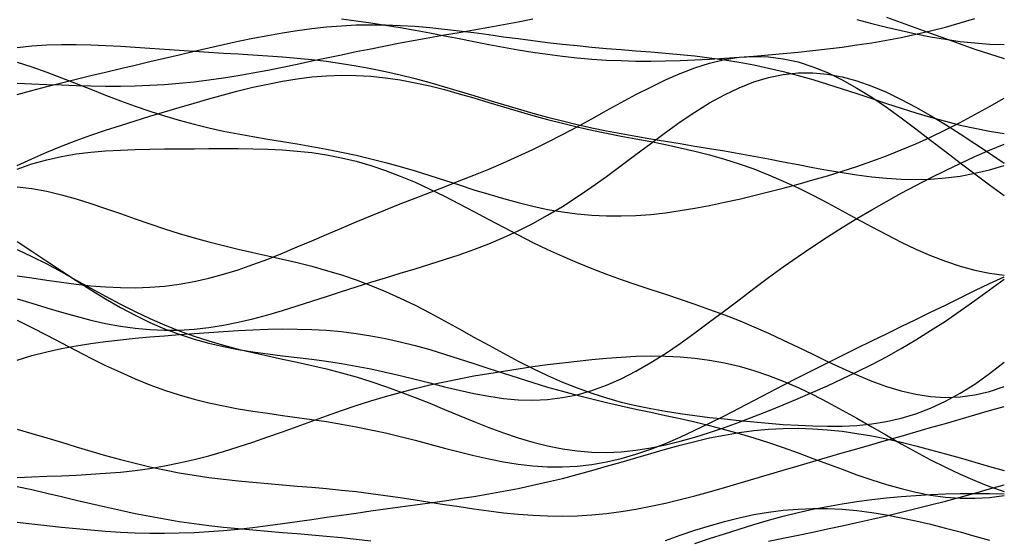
# Model space of a CAD drawing. Extents: x -15.9 to 15.9, y -4.2 to 4.2.
# Tile 6 of 14: x -7.3 to -2.4, y -1.4 to 1.2. Entities that reach past the tile are written whole.
import ezdxf

# ---------------------------------------------------------------- set-up
doc = ezdxf.new("R2010")
doc.units = 0

msp = doc.modelspace()

# ---------------------------------------------------------------- linework, layer by layer
at = {"layer": 'CNC'}
for points in [[(-2.95072, 1.19879), (-2.87601, 1.17224), (-2.80131, 1.14509), (-2.72661, 1.11773), (-2.65191, 1.09055), (-2.57721, 1.06384), (-2.50251, 1.0379), (-2.4278, 1.01294), (-2.3531, 0.98914)], [(-7.35811, 0.86444), (-7.28341, 0.86145), (-7.20871, 0.85842), (-7.13401, 0.85556), (-7.05931, 0.85307), (-6.98461, 0.85121), (-6.9099, 0.85019), (-6.8352, 0.85025), (-6.7605, 0.85158), (-6.6858, 0.85434), (-6.6111, 0.85866), (-6.5364, 0.8646), (-6.46169, 0.87217), (-6.38699, 0.88134), (-6.31229, 0.89201), (-6.23759, 0.90403), (-6.16289, 0.91724), (-6.08819, 0.93143), (-6.01348, 0.94636), (-5.93878, 0.96181), (-5.86408, 0.97755), (-5.78938, 0.99337), (-5.71468, 1.00908), (-5.63998, 1.02454), (-5.56527, 1.03965), (-5.49057, 1.05433), (-5.41587, 1.06859), (-5.34117, 1.08245), (-5.26647, 1.09597), (-5.19177, 1.10927), (-5.11706, 1.12245), (-5.04236, 1.13565), (-4.96766, 1.14901), (-4.89296, 1.16264), (-4.81826, 1.17662), (-4.74356, 1.19103)], [(-7.35811, 0.80679), (-7.28341, 0.82736), (-7.20871, 0.8472), (-7.13401, 0.86637), (-7.05931, 0.88499), (-6.98461, 0.90317), (-6.9099, 0.92103), (-6.8352, 0.93871), (-6.7605, 0.9563), (-6.6858, 0.97387), (-6.6111, 0.99145), (-6.5364, 1.00903), (-6.46169, 1.02652), (-6.38699, 1.04382), (-6.31229, 1.06077), (-6.23759, 1.07716), (-6.16289, 1.09275), (-6.08819, 1.10731), (-6.01348, 1.12058), (-5.93878, 1.1323), (-5.86408, 1.14225), (-5.78938, 1.15025), (-5.71468, 1.15616), (-5.63998, 1.15987), (-5.56527, 1.16138), (-5.49057, 1.16072), (-5.41587, 1.15799), (-5.34117, 1.15336), (-5.26647, 1.14706), (-5.19177, 1.13936), (-5.11706, 1.13054), (-5.04236, 1.12094), (-4.96766, 1.11086), (-4.89296, 1.10062), (-4.81826, 1.0905), (-4.74356, 1.08073), (-4.66885, 1.07151), (-4.59415, 1.06294), (-4.51945, 1.05508), (-4.44475, 1.04792), (-4.37005, 1.04135), (-4.29535, 1.03524), (-4.22064, 1.02935), (-4.14594, 1.02344), (-4.07124, 1.01722), (-3.99654, 1.01037), (-3.92184, 1.0026), (-3.84714, 0.99362), (-3.77243, 0.98316), (-3.69773, 0.97104), (-3.62303, 0.95709), (-3.54833, 0.94126), (-3.47363, 0.92353), (-3.39893, 0.90399), (-3.32422, 0.8828), (-3.24952, 0.86019), (-3.17482, 0.83645), (-3.10012, 0.81194), (-3.02542, 0.78704), (-2.95072, 0.76216), (-2.87601, 0.73773), (-2.80131, 0.71416), (-2.72661, 0.69183), (-2.65191, 0.6711), (-2.57721, 0.65225), (-2.50251, 0.63553), (-2.4278, 0.62112), (-2.3531, 0.60912)], [(-5.71468, 1.1909), (-5.63998, 1.18125), (-5.56527, 1.17069), (-5.49057, 1.1592), (-5.41587, 1.1468), (-5.34117, 1.13357), (-5.26647, 1.11967), (-5.19177, 1.10526), (-5.11706, 1.09058), (-5.04236, 1.07587), (-4.96766, 1.06141), (-4.89296, 1.04745), (-4.81826, 1.03426), (-4.74356, 1.02208), (-4.66885, 1.01112), (-4.59415, 1.00154), (-4.51945, 0.99348), (-4.44475, 0.987), (-4.37005, 0.98213), (-4.29535, 0.97885), (-4.22064, 0.9771), (-4.14594, 0.97676), (-4.07124, 0.97772), (-3.99654, 0.97982), (-3.92184, 0.9829), (-3.84714, 0.98683), (-3.77243, 0.99146), (-3.69773, 0.99668), (-3.62303, 1.00242), (-3.54833, 1.00862), (-3.47363, 1.01531), (-3.39893, 1.0225), (-3.32422, 1.03029), (-3.24952, 1.03879), (-3.17482, 1.04813), (-3.10012, 1.05848), (-3.02542, 1.07), (-2.95072, 1.08283), (-2.87601, 1.09713), (-2.80131, 1.11299), (-2.72661, 1.13049), (-2.65191, 1.14963), (-2.57721, 1.17038), (-2.50251, 1.19262)], [(-3.10012, 1.18782), (-3.02542, 1.16824), (-2.95072, 1.14929), (-2.87601, 1.13137), (-2.80131, 1.11483), (-2.72661, 1.10003), (-2.65191, 1.08726), (-2.57721, 1.07678), (-2.50251, 1.06877), (-2.4278, 1.06336), (-2.3531, 1.0606)], [(-7.35811, 1.04584), (-7.28341, 1.0538), (-7.20871, 1.0588), (-7.13401, 1.06116), (-7.05931, 1.06128), (-6.98461, 1.05955), (-6.9099, 1.05639), (-6.8352, 1.0522), (-6.7605, 1.04736), (-6.6858, 1.04218), (-6.6111, 1.03691), (-6.5364, 1.03175), (-6.46169, 1.0268), (-6.38699, 1.02208), (-6.31229, 1.01755), (-6.23759, 1.01309), (-6.16289, 1.00851), (-6.08819, 1.0036), (-6.01348, 0.9981), (-5.93878, 0.99175), (-5.86408, 0.9843), (-5.78938, 0.97551), (-5.71468, 0.96519), (-5.63998, 0.9532), (-5.56527, 0.93946), (-5.49057, 0.92396), (-5.41587, 0.90676), (-5.34117, 0.88799), (-5.26647, 0.86786), (-5.19177, 0.84661), (-5.11706, 0.82454), (-5.04236, 0.80196), (-4.96766, 0.77922), (-4.89296, 0.75665), (-4.81826, 0.73454), (-4.74356, 0.71318), (-4.66885, 0.69279), (-4.59415, 0.67352), (-4.51945, 0.65547), (-4.44475, 0.63866), (-4.37005, 0.62306), (-4.29535, 0.60855), (-4.22064, 0.59498), (-4.14594, 0.58214), (-4.07124, 0.56979), (-3.99654, 0.55772), (-3.92184, 0.54567), (-3.84714, 0.53344), (-3.77243, 0.52087), (-3.69773, 0.50786), (-3.62303, 0.49436), (-3.54833, 0.48041), (-3.47363, 0.46613), (-3.39893, 0.45173), (-3.32422, 0.43748), (-3.24952, 0.42374), (-3.17482, 0.4109), (-3.10012, 0.39941), (-3.02542, 0.38974), (-2.95072, 0.38236), (-2.87601, 0.3777), (-2.80131, 0.37618), (-2.72661, 0.37815), (-2.65191, 0.38388), (-2.57721, 0.39355), (-2.50251, 0.40725), (-2.4278, 0.42496), (-2.3531, 0.44653)], [(-7.35811, -0.11237), (-7.28341, -0.12346), (-7.20871, -0.13452), (-7.13401, -0.14511), (-7.05931, -0.15475), (-6.98461, -0.16292), (-6.9099, -0.1691), (-6.8352, -0.17281), (-6.7605, -0.17361), (-6.6858, -0.17116), (-6.6111, -0.16519), (-6.5364, -0.15556), (-6.46169, -0.14225), (-6.38699, -0.12536), (-6.31229, -0.1051), (-6.23759, -0.08177), (-6.16289, -0.05578), (-6.08819, -0.02758), (-6.01348, 0.00234), (-5.93878, 0.03346), (-5.86408, 0.06532), (-5.78938, 0.09745), (-5.71468, 0.12949), (-5.63998, 0.16115), (-5.56527, 0.19222), (-5.49057, 0.22261), (-5.41587, 0.25235), (-5.34117, 0.28156), (-5.26647, 0.31042), (-5.19177, 0.33923), (-5.11706, 0.3683), (-5.04236, 0.39798), (-4.96766, 0.42861), (-4.89296, 0.46048), (-4.81826, 0.49385), (-4.74356, 0.52885), (-4.66885, 0.56552), (-4.59415, 0.60379), (-4.51945, 0.64343), (-4.44475, 0.68408), (-4.37005, 0.72525), (-4.29535, 0.76632), (-4.22064, 0.80657), (-4.14594, 0.8452), (-4.07124, 0.88136), (-3.99654, 0.91418), (-3.92184, 0.94281), (-3.84714, 0.96644), (-3.77243, 0.98436), (-3.69773, 0.99595), (-3.62303, 1.00075), (-3.54833, 0.99844), (-3.47363, 0.98889), (-3.39893, 0.97212), (-3.32422, 0.94836), (-3.24952, 0.91797), (-3.17482, 0.88148), (-3.10012, 0.83954), (-3.02542, 0.79289), (-2.95072, 0.74235), (-2.87601, 0.68878), (-2.80131, 0.63304), (-2.72661, 0.57594), (-2.65191, 0.51827), (-2.57721, 0.46073), (-2.50251, 0.40389), (-2.4278, 0.34826), (-2.3531, 0.29419)], [(-7.35811, 0.97169), (-7.28341, 0.94708), (-7.20871, 0.92038), (-7.13401, 0.89215), (-7.05931, 0.86297), (-6.98461, 0.83344), (-6.9099, 0.80412), (-6.8352, 0.77553), (-6.7605, 0.74812), (-6.6858, 0.72226), (-6.6111, 0.69823), (-6.5364, 0.67617), (-6.46169, 0.65614), (-6.38699, 0.63808), (-6.31229, 0.62182), (-6.23759, 0.60709), (-6.16289, 0.59357), (-6.08819, 0.58087), (-6.01348, 0.56855), (-5.93878, 0.5562), (-5.86408, 0.54339), (-5.78938, 0.52976), (-5.71468, 0.51498), (-5.63998, 0.49883), (-5.56527, 0.48116), (-5.49057, 0.46193), (-5.41587, 0.44121), (-5.34117, 0.41916), (-5.26647, 0.39605), (-5.19177, 0.37223), (-5.11706, 0.34812), (-5.04236, 0.32418), (-4.96766, 0.30092), (-4.89296, 0.27884), (-4.81826, 0.25842), (-4.74356, 0.24012), (-4.66885, 0.22431), (-4.59415, 0.21132), (-4.51945, 0.20137), (-4.44475, 0.19462), (-4.37005, 0.19109), (-4.29535, 0.19075), (-4.22064, 0.19348), (-4.14594, 0.19907), (-4.07124, 0.20726), (-3.99654, 0.21777), (-3.92184, 0.23028), (-3.84714, 0.24449), (-3.77243, 0.2601), (-3.69773, 0.27687), (-3.62303, 0.2946), (-3.54833, 0.31316), (-3.47363, 0.33247), (-3.39893, 0.35253), (-3.32422, 0.37343), (-3.24952, 0.39529), (-3.17482, 0.41828), (-3.10012, 0.44261), (-3.02542, 0.46851), (-2.95072, 0.49617), (-2.87601, 0.52578), (-2.80131, 0.55747), (-2.72661, 0.5913), (-2.65191, 0.62726), (-2.57721, 0.66522), (-2.50251, 0.70496), (-2.4278, 0.74617), (-2.3531, 0.78841)], [(-7.35811, -0.22905), (-7.28341, -0.2522), (-7.20871, -0.27508), (-7.13401, -0.29722), (-7.05931, -0.3181), (-6.98461, -0.33719), (-6.9099, -0.35396), (-6.8352, -0.36791), (-6.7605, -0.37861), (-6.6858, -0.38572), (-6.6111, -0.38899), (-6.5364, -0.38832), (-6.46169, -0.38371), (-6.38699, -0.37531), (-6.31229, -0.36335), (-6.23759, -0.34821), (-6.16289, -0.33031), (-6.08819, -0.31015), (-6.01348, -0.28825), (-5.93878, -0.26513), (-5.86408, -0.24128), (-5.78938, -0.21714), (-5.71468, -0.19305), (-5.63998, -0.16924), (-5.56527, -0.14585), (-5.49057, -0.12287), (-5.41587, -0.10017), (-5.34117, -0.07751), (-5.26647, -0.05455), (-5.19177, -0.03086), (-5.11706, -0.00595), (-5.04236, 0.02067), (-4.96766, 0.04951), (-4.89296, 0.08101), (-4.81826, 0.11555), (-4.74356, 0.15341), (-4.66885, 0.19471), (-4.59415, 0.23946), (-4.51945, 0.28747), (-4.44475, 0.33841), (-4.37005, 0.39177), (-4.29535, 0.44689), (-4.22064, 0.50297), (-4.14594, 0.55912), (-4.07124, 0.61435), (-3.99654, 0.66764), (-3.92184, 0.71798), (-3.84714, 0.76436), (-3.77243, 0.80586), (-3.69773, 0.84166), (-3.62303, 0.87109), (-3.54833, 0.89361), (-3.47363, 0.90886), (-3.39893, 0.91666), (-3.32422, 0.91703), (-3.24952, 0.91013), (-3.17482, 0.89629), (-3.10012, 0.876), (-3.02542, 0.84982), (-2.95072, 0.81841), (-2.87601, 0.78249), (-2.80131, 0.74276), (-2.72661, 0.69992), (-2.65191, 0.65463), (-2.57721, 0.60747), (-2.50251, 0.55894), (-2.4278, 0.50943), (-2.3531, 0.45923)], [(-7.35811, 0.44629), (-7.28341, 0.48131), (-7.20871, 0.51399), (-7.13401, 0.5445), (-7.05931, 0.57307), (-6.98461, 0.6), (-6.9099, 0.62559), (-6.8352, 0.65012), (-6.7605, 0.67386), (-6.6858, 0.69701), (-6.6111, 0.71972), (-6.5364, 0.74204), (-6.46169, 0.76394), (-6.38699, 0.78531), (-6.31229, 0.80594), (-6.23759, 0.82556), (-6.16289, 0.84384), (-6.08819, 0.86041), (-6.01348, 0.87489), (-5.93878, 0.88689), (-5.86408, 0.89607), (-5.78938, 0.90212), (-5.71468, 0.90484), (-5.63998, 0.90407), (-5.56527, 0.8998), (-5.49057, 0.89207), (-5.41587, 0.88108), (-5.34117, 0.8671), (-5.26647, 0.85049), (-5.19177, 0.8317), (-5.11706, 0.81122), (-5.04236, 0.78956), (-4.96766, 0.76727), (-4.89296, 0.74483), (-4.81826, 0.72272), (-4.74356, 0.70131), (-4.66885, 0.6809), (-4.59415, 0.66168), (-4.51945, 0.64374), (-4.44475, 0.62703), (-4.37005, 0.61139), (-4.29535, 0.59657), (-4.22064, 0.5822), (-4.14594, 0.56786), (-4.07124, 0.55308), (-3.99654, 0.53736), (-3.92184, 0.52022), (-3.84714, 0.50119), (-3.77243, 0.47989), (-3.69773, 0.45601), (-3.62303, 0.42937), (-3.54833, 0.39989), (-3.47363, 0.36764), (-3.39893, 0.33281), (-3.32422, 0.29573), (-3.24952, 0.25687), (-3.17482, 0.21679), (-3.10012, 0.17614), (-3.02542, 0.13563), (-2.95072, 0.09601), (-2.87601, 0.05804), (-2.80131, 0.02245), (-2.72661, -0.01009), (-2.65191, -0.03896), (-2.57721, -0.06367), (-2.50251, -0.08383), (-2.4278, -0.09915), (-2.3531, -0.10951)], [(-7.35811, 0.06076), (-7.28341, 0.01195), (-7.20871, -0.0377), (-7.13401, -0.08747), (-7.05931, -0.13661), (-6.98461, -0.18438), (-6.9099, -0.23007), (-6.8352, -0.27306), (-6.7605, -0.31282), (-6.6858, -0.34896), (-6.6111, -0.38121), (-6.5364, -0.40948), (-6.46169, -0.43383), (-6.38699, -0.45447), (-6.31229, -0.47175), (-6.23759, -0.48615), (-6.16289, -0.49825), (-6.08819, -0.50868), (-6.01348, -0.5181), (-5.93878, -0.52717), (-5.86408, -0.5365), (-5.78938, -0.54663), (-5.71468, -0.55797), (-5.63998, -0.57081), (-5.56527, -0.58529), (-5.49057, -0.60136), (-5.41587, -0.61883), (-5.34117, -0.63735), (-5.26647, -0.65639), (-5.19177, -0.67532), (-5.11706, -0.69342), (-5.04236, -0.70989), (-4.96766, -0.72389), (-4.89296, -0.73463), (-4.81826, -0.74132), (-4.74356, -0.74329), (-4.66885, -0.73998), (-4.59415, -0.73094), (-4.51945, -0.71592), (-4.44475, -0.69481), (-4.37005, -0.66769), (-4.29535, -0.63481), (-4.22064, -0.59656), (-4.14594, -0.55349), (-4.07124, -0.50625), (-3.99654, -0.45556), (-3.92184, -0.4022), (-3.84714, -0.34696), (-3.77243, -0.29062), (-3.69773, -0.2339), (-3.62303, -0.17744), (-3.54833, -0.1218), (-3.47363, -0.0674), (-3.39893, -0.01458), (-3.32422, 0.03647), (-3.24952, 0.08565), (-3.17482, 0.13297), (-3.10012, 0.1785), (-3.02542, 0.22239), (-2.95072, 0.26478), (-2.87601, 0.30583), (-2.80131, 0.34564), (-2.72661, 0.38428), (-2.65191, 0.42172), (-2.57721, 0.45783), (-2.50251, 0.49237), (-2.4278, 0.525), (-2.3531, 0.55526)], [(-7.35811, 0.42823), (-7.28341, 0.45495), (-7.20871, 0.47644), (-7.13401, 0.4932), (-7.05931, 0.50582), (-6.98461, 0.51497), (-6.9099, 0.52132), (-6.8352, 0.52552), (-6.7605, 0.52819), (-6.6858, 0.52984), (-6.6111, 0.5309), (-6.5364, 0.53166), (-6.46169, 0.53229), (-6.38699, 0.53281), (-6.31229, 0.53311), (-6.23759, 0.53297), (-6.16289, 0.53205), (-6.08819, 0.52997), (-6.01348, 0.52626), (-5.93878, 0.52046), (-5.86408, 0.51214), (-5.78938, 0.5009), (-5.71468, 0.48641), (-5.63998, 0.46844), (-5.56527, 0.4469), (-5.49057, 0.42181), (-5.41587, 0.39331), (-5.34117, 0.36168), (-5.26647, 0.32732), (-5.19177, 0.29071), (-5.11706, 0.25241), (-5.04236, 0.21305), (-4.96766, 0.17323), (-4.89296, 0.13356), (-4.81826, 0.09461), (-4.74356, 0.05686), (-4.66885, 0.0207), (-4.59415, -0.01362), (-4.51945, -0.04595), (-4.44475, -0.07629), (-4.37005, -0.10477), (-4.29535, -0.13166), (-4.22064, -0.15729), (-4.14594, -0.1821), (-4.07124, -0.20658), (-3.99654, -0.23123), (-3.92184, -0.25654), (-3.84714, -0.28292), (-3.77243, -0.31074), (-3.69773, -0.34023), (-3.62303, -0.37149), (-3.54833, -0.40446), (-3.47363, -0.43894), (-3.39893, -0.47455), (-3.32422, -0.51075), (-3.24952, -0.54688), (-3.17482, -0.58216), (-3.10012, -0.6157), (-3.02542, -0.64658), (-2.95072, -0.67385), (-2.87601, -0.69661), (-2.80131, -0.714), (-2.72661, -0.72527), (-2.65191, -0.72978), (-2.57721, -0.72708), (-2.50251, -0.71688), (-2.4278, -0.69909), (-2.3531, -0.6738)], [(-7.35811, 0.3379), (-7.28341, 0.32942), (-7.20871, 0.31599), (-7.13401, 0.29836), (-7.05931, 0.27736), (-6.98461, 0.25385), (-6.9099, 0.22866), (-6.8352, 0.2026), (-6.7605, 0.17641), (-6.6858, 0.15069), (-6.6111, 0.12594), (-6.5364, 0.10249), (-6.46169, 0.08054), (-6.38699, 0.06012), (-6.31229, 0.04109), (-6.23759, 0.02321), (-6.16289, 0.0061), (-6.08819, -0.0107), (-6.01348, -0.02771), (-5.93878, -0.04546), (-5.86408, -0.06449), (-5.78938, -0.08529), (-5.71468, -0.10826), (-5.63998, -0.13373), (-5.56527, -0.1619), (-5.49057, -0.19282), (-5.41587, -0.22643), (-5.34117, -0.26252), (-5.26647, -0.30076), (-5.19177, -0.34071), (-5.11706, -0.38182), (-5.04236, -0.42352), (-4.96766, -0.46516), (-4.89296, -0.50611), (-4.81826, -0.54577), (-4.74356, -0.58359), (-4.66885, -0.61911), (-4.59415, -0.65194), (-4.51945, -0.68184), (-4.44475, -0.70867), (-4.37005, -0.73243), (-4.29535, -0.75321), (-4.22064, -0.77122), (-4.14594, -0.78673), (-4.07124, -0.8001), (-3.99654, -0.81168), (-3.92184, -0.82185), (-3.84714, -0.83093), (-3.77243, -0.83921), (-3.69773, -0.84688), (-3.62303, -0.85402), (-3.54833, -0.8606), (-3.47363, -0.86648), (-3.39893, -0.87136), (-3.32422, -0.87486), (-3.24952, -0.87648), (-3.17482, -0.87563), (-3.10012, -0.87169), (-3.02542, -0.864), (-2.95072, -0.85193), (-2.87601, -0.83488), (-2.80131, -0.81235), (-2.72661, -0.78395), (-2.65191, -0.74941), (-2.57721, -0.70867), (-2.50251, -0.6618), (-2.4278, -0.60908), (-2.3531, -0.55098)], [(-7.35811, 0.0215), (-7.28341, -0.01435), (-7.20871, -0.05275), (-7.13401, -0.09292), (-7.05931, -0.13409), (-6.98461, -0.17547), (-6.9099, -0.2163), (-6.8352, -0.25591), (-6.7605, -0.29369), (-6.6858, -0.32916), (-6.6111, -0.36198), (-6.5364, -0.39196), (-6.46169, -0.41903), (-6.38699, -0.44332), (-6.31229, -0.46506), (-6.23759, -0.48462), (-6.16289, -0.50247), (-6.08819, -0.51913), (-6.01348, -0.53521), (-5.93878, -0.55128), (-5.86408, -0.56791), (-5.78938, -0.58561), (-5.71468, -0.60481), (-5.63998, -0.62581), (-5.56527, -0.6488), (-5.49057, -0.67384), (-5.41587, -0.70081), (-5.34117, -0.72949), (-5.26647, -0.7595), (-5.19177, -0.79034), (-5.11706, -0.82145), (-5.04236, -0.85217), (-4.96766, -0.88181), (-4.89296, -0.90968), (-4.81826, -0.9351), (-4.74356, -0.95748), (-4.66885, -0.97626), (-4.59415, -0.99102), (-4.51945, -1.00145), (-4.44475, -1.00735), (-4.37005, -1.00866), (-4.29535, -1.00547), (-4.22064, -0.99795), (-4.14594, -0.98639), (-4.07124, -0.97115), (-3.99654, -0.95266), (-3.92184, -0.93136), (-3.84714, -0.9077), (-3.77243, -0.88211), (-3.69773, -0.85496), (-3.62303, -0.82657), (-3.54833, -0.79715), (-3.47363, -0.76684), (-3.39893, -0.73567), (-3.32422, -0.7036), (-3.24952, -0.67049), (-3.17482, -0.63615), (-3.10012, -0.60034), (-3.02542, -0.5628), (-2.95072, -0.52328), (-2.87601, -0.48157), (-2.80131, -0.43753), (-2.72661, -0.39109), (-2.65191, -0.3423), (-2.57721, -0.29133), (-2.50251, -0.2385), (-2.4278, -0.18424), (-2.3531, -0.12913)], [(-7.35811, -0.33847), (-7.28341, -0.37578), (-7.20871, -0.41423), (-7.13401, -0.45323), (-7.05931, -0.49215), (-6.98461, -0.53036), (-6.9099, -0.56727), (-6.8352, -0.60236), (-6.7605, -0.63517), (-6.6858, -0.66537), (-6.6111, -0.6927), (-6.5364, -0.71709), (-6.46169, -0.73853), (-6.38699, -0.75719), (-6.31229, -0.77332), (-6.23759, -0.78729), (-6.16289, -0.79954), (-6.08819, -0.81056), (-6.01348, -0.82089), (-5.93878, -0.83103), (-5.86408, -0.84149), (-5.78938, -0.85269), (-5.71468, -0.86499), (-5.63998, -0.87862), (-5.56527, -0.89372), (-5.49057, -0.91028), (-5.41587, -0.92817), (-5.34117, -0.94713), (-5.26647, -0.9668), (-5.19177, -0.98668), (-5.11706, -1.00622), (-5.04236, -1.02482), (-4.96766, -1.04182), (-4.89296, -1.05661), (-4.81826, -1.06856), (-4.74356, -1.07713), (-4.66885, -1.08185), (-4.59415, -1.08236), (-4.51945, -1.07842), (-4.44475, -1.06989), (-4.37005, -1.05678), (-4.29535, -1.03923), (-4.22064, -1.01749), (-4.14594, -0.99189), (-4.07124, -0.96287), (-3.99654, -0.93093), (-3.92184, -0.89657), (-3.84714, -0.86035), (-3.77243, -0.82277), (-3.69773, -0.78433), (-3.62303, -0.74544), (-3.54833, -0.70645), (-3.47363, -0.66764), (-3.39893, -0.6292), (-3.32422, -0.59122), (-3.24952, -0.55372), (-3.17482, -0.51667), (-3.10012, -0.47996), (-3.02542, -0.44349), (-2.95072, -0.4071), (-2.87601, -0.3707), (-2.80131, -0.33421), (-2.72661, -0.2976), (-2.65191, -0.26093), (-2.57721, -0.22435), (-2.50251, -0.1881), (-2.4278, -0.15252), (-2.3531, -0.11804)], [(-7.35811, -0.54018), (-7.28341, -0.51756), (-7.20871, -0.49812), (-7.13401, -0.48159), (-7.05931, -0.46761), (-6.98461, -0.45583), (-6.9099, -0.44584), (-6.8352, -0.43725), (-6.7605, -0.42973), (-6.6858, -0.42296), (-6.6111, -0.41669), (-6.5364, -0.41078), (-6.46169, -0.40514), (-6.38699, -0.39978), (-6.31229, -0.39479), (-6.23759, -0.39033), (-6.16289, -0.38663), (-6.08819, -0.38395), (-6.01348, -0.3826), (-5.93878, -0.38287), (-5.86408, -0.38505), (-5.78938, -0.38938), (-5.71468, -0.39608), (-5.63998, -0.40527), (-5.56527, -0.417), (-5.49057, -0.43124), (-5.41587, -0.44788), (-5.34117, -0.46671), (-5.26647, -0.48746), (-5.19177, -0.50979), (-5.11706, -0.53332), (-5.04236, -0.55763), (-4.96766, -0.58231), (-4.89296, -0.60694), (-4.81826, -0.63116), (-4.74356, -0.65466), (-4.66885, -0.67718), (-4.59415, -0.69856), (-4.51945, -0.71871), (-4.44475, -0.73767), (-4.37005, -0.75554), (-4.29535, -0.77249), (-4.22064, -0.78881), (-4.14594, -0.80479), (-4.07124, -0.82078), (-3.99654, -0.83716), (-3.92184, -0.85426), (-3.84714, -0.8724), (-3.77243, -0.89184), (-3.69773, -0.91275), (-3.62303, -0.93524), (-3.54833, -0.95929), (-3.47363, -0.98477), (-3.39893, -1.01145), (-3.32422, -1.03897), (-3.24952, -1.06692), (-3.17482, -1.09475), (-3.10012, -1.12188), (-3.02542, -1.14769), (-2.95072, -1.17153), (-2.87601, -1.19277), (-2.80131, -1.21081), (-2.72661, -1.22511), (-2.65191, -1.23521), (-2.57721, -1.24076), (-2.50251, -1.24152), (-2.4278, -1.23735), (-2.3531, -1.22825)], [(-7.35811, -1.13563), (-7.28341, -1.13269), (-7.20871, -1.12999), (-7.13401, -1.12723), (-7.05931, -1.12406), (-6.98461, -1.12012), (-6.9099, -1.11504), (-6.8352, -1.10848), (-6.7605, -1.10015), (-6.6858, -1.0898), (-6.6111, -1.07726), (-6.5364, -1.06243), (-6.46169, -1.0453), (-6.38699, -1.02596), (-6.31229, -1.00455), (-6.23759, -0.98132), (-6.16289, -0.95655), (-6.08819, -0.93061), (-6.01348, -0.90386), (-5.93878, -0.87671), (-5.86408, -0.84954), (-5.78938, -0.82274), (-5.71468, -0.79665), (-5.63998, -0.77155), (-5.56527, -0.74768), (-5.49057, -0.72521), (-5.41587, -0.70423), (-5.34117, -0.68479), (-5.26647, -0.66684), (-5.19177, -0.65033), (-5.11706, -0.63511), (-5.04236, -0.62106), (-4.96766, -0.60802), (-4.89296, -0.59584), (-4.81826, -0.58441), (-4.74356, -0.57363), (-4.66885, -0.56347), (-4.59415, -0.55395), (-4.51945, -0.54517), (-4.44475, -0.53727), (-4.37005, -0.53048), (-4.29535, -0.52507), (-4.22064, -0.52135), (-4.14594, -0.51969), (-4.07124, -0.52044), (-3.99654, -0.52397), (-3.92184, -0.53062), (-3.84714, -0.54069), (-3.77243, -0.55441), (-3.69773, -0.57193), (-3.62303, -0.59333), (-3.54833, -0.61858), (-3.47363, -0.64752), (-3.39893, -0.67993), (-3.32422, -0.71545), (-3.24952, -0.75364), (-3.17482, -0.79398), (-3.10012, -0.83589), (-3.02542, -0.87873), (-2.95072, -0.92185), (-2.87601, -0.96459), (-2.80131, -1.00632), (-2.72661, -1.04644), (-2.65191, -1.08441), (-2.57721, -1.11979), (-2.50251, -1.15218), (-2.4278, -1.18133), (-2.3531, -1.20704)], [(-7.35811, -0.89128), (-7.28341, -0.91285), (-7.20871, -0.93513), (-7.13401, -0.95776), (-7.05931, -0.98038), (-6.98461, -1.00262), (-6.9099, -1.02412), (-6.8352, -1.04459), (-6.7605, -1.06376), (-6.6858, -1.08143), (-6.6111, -1.09744), (-6.5364, -1.11176), (-6.46169, -1.12437), (-6.38699, -1.13538), (-6.31229, -1.14492), (-6.23759, -1.15321), (-6.16289, -1.16051), (-6.08819, -1.1671), (-6.01348, -1.1733), (-5.93878, -1.17939), (-5.86408, -1.18567), (-5.78938, -1.1924), (-5.71468, -1.19976), (-5.63998, -1.20792), (-5.56527, -1.21694), (-5.49057, -1.22683), (-5.41587, -1.23751), (-5.34117, -1.24883), (-5.26647, -1.26057), (-5.19177, -1.27247), (-5.11706, -1.28419), (-5.04236, -1.29538), (-4.96766, -1.30567), (-4.89296, -1.3147), (-4.81826, -1.3221), (-4.74356, -1.32756), (-4.66885, -1.33081), (-4.59415, -1.33164), (-4.51945, -1.32988), (-4.44475, -1.32549), (-4.37005, -1.31844), (-4.29535, -1.30882), (-4.22064, -1.29677), (-4.14594, -1.28247), (-4.07124, -1.26619), (-3.99654, -1.24819), (-3.92184, -1.22878), (-3.84714, -1.20826), (-3.77243, -1.18693), (-3.69773, -1.16506), (-3.62303, -1.14289), (-3.54833, -1.12062), (-3.47363, -1.09841), (-3.39893, -1.07635), (-3.32422, -1.0545), (-3.24952, -1.03287), (-3.17482, -1.01143), (-3.10012, -0.99012), (-3.02542, -0.96886), (-2.95072, -0.94759), (-2.87601, -0.92623), (-2.80131, -0.90474), (-2.72661, -0.8831), (-2.65191, -0.86136), (-2.57721, -0.83959), (-2.50251, -0.81794), (-2.4278, -0.79662), (-2.3531, -0.77588)], [(-7.35811, -1.3631), (-7.28341, -1.37152), (-7.20871, -1.37984), (-7.13401, -1.38789), (-7.05931, -1.39543), (-6.98461, -1.40227), (-6.9099, -1.40817), (-6.8352, -1.41294), (-6.7605, -1.4164), (-6.6858, -1.41839), (-6.6111, -1.41883), (-6.5364, -1.41766), (-6.46169, -1.41488), (-6.38699, -1.41055), (-6.31229, -1.40475), (-6.23759, -1.39765), (-6.16289, -1.3894), (-6.08819, -1.38021), (-6.01348, -1.3703), (-5.93878, -1.35988), (-5.86408, -1.34914), (-5.78938, -1.33827), (-5.71468, -1.32741), (-5.63998, -1.31667), (-5.56527, -1.3061), (-5.49057, -1.29571), (-5.41587, -1.28546), (-5.34117, -1.27525), (-5.26647, -1.26497), (-5.19177, -1.25444), (-5.11706, -1.24347), (-5.04236, -1.23189), (-4.96766, -1.2195), (-4.89296, -1.20612), (-4.81826, -1.19162), (-4.74356, -1.17589), (-4.66885, -1.1589), (-4.59415, -1.14065), (-4.51945, -1.12122), (-4.44475, -1.10077), (-4.37005, -1.07949), (-4.29535, -1.05768), (-4.22064, -1.03564), (-4.14594, -1.01375), (-4.07124, -0.99241), (-3.99654, -0.97203), (-3.92184, -0.95302), (-3.84714, -0.93577), (-3.77243, -0.92066), (-3.69773, -0.90801), (-3.62303, -0.89808), (-3.54833, -0.89107), (-3.47363, -0.88711), (-3.39893, -0.88625), (-3.32422, -0.88848), (-3.24952, -0.89371), (-3.17482, -0.90177), (-3.10012, -0.91245), (-3.02542, -0.9255), (-2.95072, -0.94063), (-2.87601, -0.95752), (-2.80131, -0.97587), (-2.72661, -0.99537), (-2.65191, -1.01573), (-2.57721, -1.0367), (-2.50251, -1.05806), (-2.4278, -1.07963), (-2.3531, -1.10128)], [(-7.35811, -1.18147), (-7.28341, -1.19779), (-7.20871, -1.21493), (-7.13401, -1.23261), (-7.05931, -1.25051), (-6.98461, -1.2683), (-6.9099, -1.2857), (-6.8352, -1.30243), (-6.7605, -1.31825), (-6.6858, -1.33299), (-6.6111, -1.34652), (-6.5364, -1.35876), (-6.46169, -1.36971), (-6.38699, -1.37943), (-6.31229, -1.38802), (-6.23759, -1.39566), (-6.16289, -1.40254), (-6.08819, -1.40888), (-6.01348, -1.41494), (-5.93878, -1.42097), (-5.86408, -1.42719), (-5.78938, -1.43382), (-5.71468, -1.44102), (-5.63998, -1.44893), (-5.56527, -1.45762)], [(-3.54833, -1.45913), (-3.47363, -1.44387), (-3.39893, -1.42843), (-3.32422, -1.41283), (-3.24952, -1.39702), (-3.17482, -1.38097), (-3.10012, -1.36459), (-3.02542, -1.34781), (-2.95072, -1.33055), (-2.87601, -1.31273), (-2.80131, -1.29432), (-2.72661, -1.27529), (-2.65191, -1.25567), (-2.57721, -1.23556), (-2.50251, -1.21506), (-2.4278, -1.19436), (-2.3531, -1.17369)], [(-3.92184, -1.47123), (-3.84714, -1.44623), (-3.77243, -1.4216), (-3.69773, -1.39767), (-3.62303, -1.37475), (-3.54833, -1.3531), (-3.47363, -1.33293), (-3.39893, -1.31439), (-3.32422, -1.29758), (-3.24952, -1.28254), (-3.17482, -1.26928), (-3.10012, -1.25774), (-3.02542, -1.24785), (-2.95072, -1.23951), (-2.87601, -1.23262), (-2.80131, -1.22707), (-2.72661, -1.22278), (-2.65191, -1.21967), (-2.57721, -1.2177), (-2.50251, -1.21687), (-2.4278, -1.2172), (-2.3531, -1.21877)], [(-4.07124, -1.45521), (-3.99654, -1.429), (-3.92184, -1.40399), (-3.84714, -1.38064), (-3.77243, -1.3594), (-3.69773, -1.34065), (-3.62303, -1.32473), (-3.54833, -1.3119), (-3.47363, -1.30235), (-3.39893, -1.29617), (-3.32422, -1.29339), (-3.24952, -1.29394), (-3.17482, -1.2977), (-3.10012, -1.30446), (-3.02542, -1.31398), (-2.95072, -1.32597), (-2.87601, -1.34014), (-2.80131, -1.35617), (-2.72661, -1.37375), (-2.65191, -1.39261), (-2.57721, -1.4125), (-2.50251, -1.4332), (-2.4278, -1.45454)]]:
    msp.add_lwpolyline(points, dxfattribs=at)

doc.saveas('drawing.dxf')
